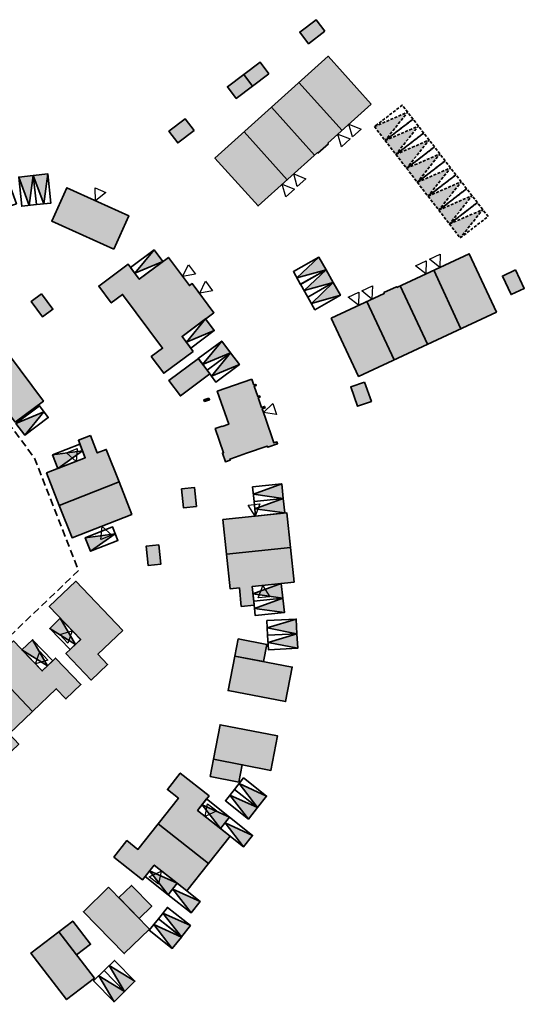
# Model space of a CAD drawing. Header units: metres. Extents: x 104382 to 104758, y 428006 to 428418.
# Tile 4 of 7: x 104672 to 104758, y 428040 to 428208. Entities that reach past the tile are written whole.
import ezdxf

# ---------------------------------------------------------------- set-up
doc = ezdxf.new("R2010")
doc.units = ezdxf.units.M
doc.linetypes.add('DASHED', pattern=[0.75, 0.5, -0.25])
doc.linetypes.add('DASHED2', pattern=[0.375, 0.25, -0.125])
for name, color, linetype, lineweight in [('grens 1m1 (openbaar gebied)', 200, 'DASHED2', 35), ('N-WE-OG-BEBOUWING-G_BPD', 121, 'Continuous', 35), ('N-WE-OG-BEBOUWING-G_GEMEENTE', 7, 'Continuous', 35), ('N-WE-OG-BEBOUWING-G_WONENALACARTE', 7, 'Continuous', 35), ('N-WE-VH-VERHARDING-G_PARKEREN-EIGENTERREIN', 6, 'Continuous', 35), ('N2-WE-VH-VERHARDING-G', 252, 'DASHED', 35)]:
    doc.layers.add(name, color=color, linetype=linetype, lineweight=lineweight)
doc.layers.add('N-WE-VH-VERHARDING-A_PARKEREN-EIGENTERREIN', color=7, linetype='Continuous', lineweight=35, true_color=0xa2bfc8)
doc.layers.add('N-WE-VH-VERHARDING-AP_BEBOUWING', color=7, linetype='Continuous', true_color=0xcfcfcf)
doc.layers.add('voordeur', color=10, linetype='Continuous')

# ---------------------------------------------------------------- blocks, each defined once
blk = doc.blocks.new('*U277')
at = {"layer": 'N-WE-VH-VERHARDING-A_PARKEREN-EIGENTERREIN'}
h = blk.add_hatch(color=256, dxfattribs=at)
h.dxf.hatch_style = 1
h.paths.add_polyline_path([(2.92, -4.06), (1.01, 0.73), (-1.01, -0.73)])
at = {"ltscale": 0.2}
blk.add_lwpolyline([(1.01, 0.73), (3.94, -3.33), (1.91, -4.79), (-1.01, -0.73), (1.01, 0.73), (2.92, -4.06), (-1.01, -0.73)], dxfattribs=at)
blk = doc.blocks.new('*U288')
at = {"layer": 'N-WE-VH-VERHARDING-A_PARKEREN-EIGENTERREIN'}
h = blk.add_hatch(color=256, dxfattribs=at)
h.dxf.hatch_style = 1
h.paths.add_polyline_path([(2.92, -4.06), (1.01, 0.73), (-1.01, -0.73)])
at = {"ltscale": 0.2}
blk.add_lwpolyline([(1.01, 0.73), (3.94, -3.33), (1.91, -4.79), (-1.01, -0.73), (1.01, 0.73), (2.92, -4.06), (-1.01, -0.73)], dxfattribs=at)
blk = doc.blocks.new('*U289')
at = {"layer": 'N-WE-VH-VERHARDING-A_PARKEREN-EIGENTERREIN'}
h = blk.add_hatch(color=256, dxfattribs=at)
h.dxf.hatch_style = 1
h.paths.add_polyline_path([(2.92, -4.06), (1.01, 0.73), (-1.01, -0.73)])
at = {"ltscale": 0.2}
blk.add_lwpolyline([(1.01, 0.73), (3.94, -3.33), (1.91, -4.79), (-1.01, -0.73), (1.01, 0.73), (2.92, -4.06), (-1.01, -0.73)], dxfattribs=at)
blk = doc.blocks.new('*U290')
at = {"layer": 'N-WE-VH-VERHARDING-A_PARKEREN-EIGENTERREIN'}
h = blk.add_hatch(color=256, dxfattribs=at)
h.dxf.hatch_style = 1
h.paths.add_polyline_path([(2.92, -4.06), (1.01, 0.73), (-1.01, -0.73)])
at = {"ltscale": 0.2}
blk.add_lwpolyline([(1.01, 0.73), (3.94, -3.33), (1.91, -4.79), (-1.01, -0.73), (1.01, 0.73), (2.92, -4.06), (-1.01, -0.73)], dxfattribs=at)
blk = doc.blocks.new('*U291')
at = {"layer": 'N-WE-VH-VERHARDING-A_PARKEREN-EIGENTERREIN'}
h = blk.add_hatch(color=256, dxfattribs=at)
h.dxf.hatch_style = 1
h.paths.add_polyline_path([(2.92, -4.06), (1.01, 0.73), (-1.01, -0.73)])
at = {"ltscale": 0.2}
blk.add_lwpolyline([(1.01, 0.73), (3.94, -3.33), (1.91, -4.79), (-1.01, -0.73), (1.01, 0.73), (2.92, -4.06), (-1.01, -0.73)], dxfattribs=at)
blk = doc.blocks.new('*U292')
at = {"layer": 'N-WE-VH-VERHARDING-A_PARKEREN-EIGENTERREIN'}
h = blk.add_hatch(color=256, dxfattribs=at)
h.dxf.hatch_style = 1
h.paths.add_polyline_path([(2.92, -4.06), (1.01, 0.73), (-1.01, -0.73)])
at = {"ltscale": 0.2}
blk.add_lwpolyline([(1.01, 0.73), (3.94, -3.33), (1.91, -4.79), (-1.01, -0.73), (1.01, 0.73), (2.92, -4.06), (-1.01, -0.73)], dxfattribs=at)
blk = doc.blocks.new('*U195')
at = {"layer": 'N-WE-VH-VERHARDING-A_PARKEREN-EIGENTERREIN'}
h = blk.add_hatch(color=256, dxfattribs=at)
h.dxf.hatch_style = 1
h.paths.add_polyline_path([(2.92, -4.06), (1.01, 0.73), (-1.01, -0.73)])
at = {"ltscale": 0.2}
blk.add_lwpolyline([(1.01, 0.73), (3.94, -3.33), (1.91, -4.79), (-1.01, -0.73), (1.01, 0.73), (2.92, -4.06), (-1.01, -0.73)], dxfattribs=at)
blk = doc.blocks.new('*U196')
at = {"layer": 'N-WE-VH-VERHARDING-A_PARKEREN-EIGENTERREIN'}
h = blk.add_hatch(color=256, dxfattribs=at)
h.dxf.hatch_style = 1
h.paths.add_polyline_path([(2.92, -4.06), (1.01, 0.73), (-1.01, -0.73)])
at = {"ltscale": 0.2}
blk.add_lwpolyline([(1.01, 0.73), (3.94, -3.33), (1.91, -4.79), (-1.01, -0.73), (1.01, 0.73), (2.92, -4.06), (-1.01, -0.73)], dxfattribs=at)
blk = doc.blocks.new('*U197')
at = {"layer": 'N-WE-VH-VERHARDING-A_PARKEREN-EIGENTERREIN'}
h = blk.add_hatch(color=256, dxfattribs=at)
h.dxf.hatch_style = 1
h.paths.add_polyline_path([(2.92, -4.06), (1.01, 0.73), (-1.01, -0.73)])
at = {"ltscale": 0.2}
blk.add_lwpolyline([(1.01, 0.73), (3.94, -3.33), (1.91, -4.79), (-1.01, -0.73), (1.01, 0.73), (2.92, -4.06), (-1.01, -0.73)], dxfattribs=at)
blk = doc.blocks.new('*U198')
at = {"layer": 'N-WE-VH-VERHARDING-A_PARKEREN-EIGENTERREIN'}
h = blk.add_hatch(color=256, dxfattribs=at)
h.dxf.hatch_style = 1
h.paths.add_polyline_path([(2.92, -4.06), (1.01, 0.73), (-1.01, -0.73)])
at = {"ltscale": 0.2}
blk.add_lwpolyline([(1.01, 0.73), (3.94, -3.33), (1.91, -4.79), (-1.01, -0.73), (1.01, 0.73), (2.92, -4.06), (-1.01, -0.73)], dxfattribs=at)
blk = doc.blocks.new('*U199')
at = {"layer": 'N-WE-VH-VERHARDING-A_PARKEREN-EIGENTERREIN'}
h = blk.add_hatch(color=256, dxfattribs=at)
h.dxf.hatch_style = 1
h.paths.add_polyline_path([(2.92, -4.06), (1.01, 0.73), (-1.01, -0.73)])
at = {"ltscale": 0.2}
blk.add_lwpolyline([(1.01, 0.73), (3.94, -3.33), (1.91, -4.79), (-1.01, -0.73), (1.01, 0.73), (2.92, -4.06), (-1.01, -0.73)], dxfattribs=at)
blk = doc.blocks.new('*U200')
at = {"layer": 'N-WE-VH-VERHARDING-A_PARKEREN-EIGENTERREIN'}
h = blk.add_hatch(color=256, dxfattribs=at)
h.dxf.hatch_style = 1
h.paths.add_polyline_path([(2.92, -4.06), (1.01, 0.73), (-1.01, -0.73)])
at = {"ltscale": 0.2}
blk.add_lwpolyline([(1.01, 0.73), (3.94, -3.33), (1.91, -4.79), (-1.01, -0.73), (1.01, 0.73), (2.92, -4.06), (-1.01, -0.73)], dxfattribs=at)
blk = doc.blocks.new('*U201')
at = {"layer": 'N-WE-VH-VERHARDING-A_PARKEREN-EIGENTERREIN'}
h = blk.add_hatch(color=256, dxfattribs=at)
h.dxf.hatch_style = 1
h.paths.add_polyline_path([(2.92, -4.06), (1.01, 0.73), (-1.01, -0.73)])
at = {"ltscale": 0.2}
blk.add_lwpolyline([(1.01, 0.73), (3.94, -3.33), (1.91, -4.79), (-1.01, -0.73), (1.01, 0.73), (2.92, -4.06), (-1.01, -0.73)], dxfattribs=at)
blk = doc.blocks.new('*U202')
at = {"layer": 'N-WE-VH-VERHARDING-A_PARKEREN-EIGENTERREIN'}
h = blk.add_hatch(color=256, dxfattribs=at)
h.dxf.hatch_style = 1
h.paths.add_polyline_path([(2.92, -4.06), (1.01, 0.73), (-1.01, -0.73)])
at = {"ltscale": 0.2}
blk.add_lwpolyline([(1.01, 0.73), (3.94, -3.33), (1.91, -4.79), (-1.01, -0.73), (1.01, 0.73), (2.92, -4.06), (-1.01, -0.73)], dxfattribs=at)
blk = doc.blocks.new('*U203')
at = {"layer": 'N-WE-VH-VERHARDING-A_PARKEREN-EIGENTERREIN'}
h = blk.add_hatch(color=256, dxfattribs=at)
h.dxf.hatch_style = 1
h.paths.add_polyline_path([(2.92, -4.06), (1.01, 0.73), (-1.01, -0.73)])
at = {"ltscale": 0.2}
blk.add_lwpolyline([(1.01, 0.73), (3.94, -3.33), (1.91, -4.79), (-1.01, -0.73), (1.01, 0.73), (2.92, -4.06), (-1.01, -0.73)], dxfattribs=at)
blk = doc.blocks.new('*U204')
at = {"layer": 'N-WE-VH-VERHARDING-A_PARKEREN-EIGENTERREIN'}
h = blk.add_hatch(color=256, dxfattribs=at)
h.dxf.hatch_style = 1
h.paths.add_polyline_path([(2.92, -4.06), (1.01, 0.73), (-1.01, -0.73)])
at = {"ltscale": 0.2}
blk.add_lwpolyline([(1.01, 0.73), (3.94, -3.33), (1.91, -4.79), (-1.01, -0.73), (1.01, 0.73), (2.92, -4.06), (-1.01, -0.73)], dxfattribs=at)
blk = doc.blocks.new('*U205')
at = {"layer": 'N-WE-VH-VERHARDING-A_PARKEREN-EIGENTERREIN'}
h = blk.add_hatch(color=256, dxfattribs=at)
h.dxf.hatch_style = 1
h.paths.add_polyline_path([(2.92, -4.06), (1.01, 0.73), (-1.01, -0.73)])
at = {"ltscale": 0.2}
blk.add_lwpolyline([(1.01, 0.73), (3.94, -3.33), (1.91, -4.79), (-1.01, -0.73), (1.01, 0.73), (2.92, -4.06), (-1.01, -0.73)], dxfattribs=at)
blk = doc.blocks.new('*U206')
at = {"layer": 'N-WE-VH-VERHARDING-A_PARKEREN-EIGENTERREIN'}
h = blk.add_hatch(color=256, dxfattribs=at)
h.dxf.hatch_style = 1
h.paths.add_polyline_path([(2.92, -4.06), (1.01, 0.73), (-1.01, -0.73)])
at = {"ltscale": 0.2}
blk.add_lwpolyline([(1.01, 0.73), (3.94, -3.33), (1.91, -4.79), (-1.01, -0.73), (1.01, 0.73), (2.92, -4.06), (-1.01, -0.73)], dxfattribs=at)
blk = doc.blocks.new('*U207')
at = {"layer": 'N-WE-VH-VERHARDING-A_PARKEREN-EIGENTERREIN'}
h = blk.add_hatch(color=256, dxfattribs=at)
h.dxf.hatch_style = 1
h.paths.add_polyline_path([(2.92, -4.06), (1.01, 0.73), (-1.01, -0.73)])
at = {"ltscale": 0.2}
blk.add_lwpolyline([(1.01, 0.73), (3.94, -3.33), (1.91, -4.79), (-1.01, -0.73), (1.01, 0.73), (2.92, -4.06), (-1.01, -0.73)], dxfattribs=at)
blk = doc.blocks.new('*U208')
at = {"layer": 'N-WE-VH-VERHARDING-A_PARKEREN-EIGENTERREIN'}
h = blk.add_hatch(color=256, dxfattribs=at)
h.dxf.hatch_style = 1
h.paths.add_polyline_path([(2.92, -4.06), (1.01, 0.73), (-1.01, -0.73)])
at = {"ltscale": 0.2}
blk.add_lwpolyline([(1.01, 0.73), (3.94, -3.33), (1.91, -4.79), (-1.01, -0.73), (1.01, 0.73), (2.92, -4.06), (-1.01, -0.73)], dxfattribs=at)
blk = doc.blocks.new('*U210')
at = {"layer": 'N-WE-VH-VERHARDING-A_PARKEREN-EIGENTERREIN'}
h = blk.add_hatch(color=256, dxfattribs=at)
h.dxf.hatch_style = 1
h.paths.add_polyline_path([(2.92, -4.06), (1.01, 0.73), (-1.01, -0.73)])
at = {"ltscale": 0.2}
blk.add_lwpolyline([(1.01, 0.73), (3.94, -3.33), (1.91, -4.79), (-1.01, -0.73), (1.01, 0.73), (2.92, -4.06), (-1.01, -0.73)], dxfattribs=at)
blk = doc.blocks.new('*U150')
at = {"layer": 'N-WE-VH-VERHARDING-A_PARKEREN-EIGENTERREIN'}
h = blk.add_hatch(color=256, dxfattribs=at)
h.dxf.hatch_style = 1
h.paths.add_polyline_path([(2.92, -4.06), (1.01, 0.73), (-1.01, -0.73)])
at = {"ltscale": 0.2}
blk.add_lwpolyline([(1.01, 0.73), (3.94, -3.33), (1.91, -4.79), (-1.01, -0.73), (1.01, 0.73), (2.92, -4.06), (-1.01, -0.73)], dxfattribs=at)
blk = doc.blocks.new('*U151')
at = {"layer": 'N-WE-VH-VERHARDING-A_PARKEREN-EIGENTERREIN'}
h = blk.add_hatch(color=256, dxfattribs=at)
h.dxf.hatch_style = 1
h.paths.add_polyline_path([(2.92, -4.06), (1.01, 0.73), (-1.01, -0.73)])
at = {"ltscale": 0.2}
blk.add_lwpolyline([(1.01, 0.73), (3.94, -3.33), (1.91, -4.79), (-1.01, -0.73), (1.01, 0.73), (2.92, -4.06), (-1.01, -0.73)], dxfattribs=at)
blk = doc.blocks.new('*U152')
at = {"layer": 'N-WE-VH-VERHARDING-A_PARKEREN-EIGENTERREIN'}
h = blk.add_hatch(color=256, dxfattribs=at)
h.dxf.hatch_style = 1
h.paths.add_polyline_path([(2.92, -4.06), (1.01, 0.73), (-1.01, -0.73)])
at = {"ltscale": 0.2}
blk.add_lwpolyline([(1.01, 0.73), (3.94, -3.33), (1.91, -4.79), (-1.01, -0.73), (1.01, 0.73), (2.92, -4.06), (-1.01, -0.73)], dxfattribs=at)
blk = doc.blocks.new('*U153')
at = {"layer": 'N-WE-VH-VERHARDING-A_PARKEREN-EIGENTERREIN'}
h = blk.add_hatch(color=256, dxfattribs=at)
h.dxf.hatch_style = 1
h.paths.add_polyline_path([(2.92, -4.06), (1.01, 0.73), (-1.01, -0.73)])
at = {"ltscale": 0.2}
blk.add_lwpolyline([(1.01, 0.73), (3.94, -3.33), (1.91, -4.79), (-1.01, -0.73), (1.01, 0.73), (2.92, -4.06), (-1.01, -0.73)], dxfattribs=at)
blk = doc.blocks.new('*U129')
at = {"layer": 'N-WE-VH-VERHARDING-A_PARKEREN-EIGENTERREIN'}
h = blk.add_hatch(color=256, dxfattribs=at)
h.dxf.hatch_style = 1
h.paths.add_polyline_path([(2.92, -4.06), (1.01, 0.73), (-1.01, -0.73)])
at = {"ltscale": 0.2}
blk.add_lwpolyline([(1.01, 0.73), (3.94, -3.33), (1.91, -4.79), (-1.01, -0.73), (1.01, 0.73), (2.92, -4.06), (-1.01, -0.73)], dxfattribs=at)
blk = doc.blocks.new('*U134')
at = {"layer": 'N-WE-VH-VERHARDING-A_PARKEREN-EIGENTERREIN'}
h = blk.add_hatch(color=256, dxfattribs=at)
h.dxf.hatch_style = 1
h.paths.add_polyline_path([(2.92, -4.06), (1.01, 0.73), (-1.01, -0.73)])
at = {"ltscale": 0.2}
blk.add_lwpolyline([(1.01, 0.73), (3.94, -3.33), (1.91, -4.79), (-1.01, -0.73), (1.01, 0.73), (2.92, -4.06), (-1.01, -0.73)], dxfattribs=at)
blk = doc.blocks.new('*U135')
at = {"layer": 'N-WE-VH-VERHARDING-A_PARKEREN-EIGENTERREIN'}
h = blk.add_hatch(color=256, dxfattribs=at)
h.dxf.hatch_style = 1
h.paths.add_polyline_path([(2.92, -4.06), (1.01, 0.73), (-1.01, -0.73)])
at = {"ltscale": 0.2}
blk.add_lwpolyline([(1.01, 0.73), (3.94, -3.33), (1.91, -4.79), (-1.01, -0.73), (1.01, 0.73), (2.92, -4.06), (-1.01, -0.73)], dxfattribs=at)
blk = doc.blocks.new('*U136')
at = {"layer": 'N-WE-VH-VERHARDING-A_PARKEREN-EIGENTERREIN'}
h = blk.add_hatch(color=256, dxfattribs=at)
h.dxf.hatch_style = 1
h.paths.add_polyline_path([(2.92, -4.06), (1.01, 0.73), (-1.01, -0.73)])
at = {"ltscale": 0.2}
blk.add_lwpolyline([(1.01, 0.73), (3.94, -3.33), (1.91, -4.79), (-1.01, -0.73), (1.01, 0.73), (2.92, -4.06), (-1.01, -0.73)], dxfattribs=at)
blk = doc.blocks.new('p-voordeur')
at = {"layer": 'voordeur', "flags": 128}
blk.add_lwpolyline([(-2000, 1000), (0, 0), (-2000, -1000), (-2000, 1000)], dxfattribs=at)

msp = doc.modelspace()

# ---------------------------------------------------------------- hatches: boundary and pattern name
at = {"layer": 'N-WE-VH-VERHARDING-A_PARKEREN-EIGENTERREIN'}
h = msp.add_hatch(color=256, dxfattribs=at)
h.dxf.hatch_style = 1
h.paths.add_polyline_path([(104738.58, 428192.25), (104732.92, 428189.78), (104732.91, 428189.78), (104734.74, 428187.4)])
h = msp.add_hatch(color=256, dxfattribs=at)
h.dxf.hatch_style = 1
h.paths.add_polyline_path([(104740.41, 428189.87), (104734.75, 428187.41), (104734.74, 428187.4), (104736.57, 428185.02)])
h = msp.add_hatch(color=256, dxfattribs=at)
h.dxf.hatch_style = 1
h.paths.add_polyline_path([(104742.24, 428187.5), (104736.58, 428185.03), (104736.57, 428185.02), (104738.4, 428182.65)])
h = msp.add_hatch(color=256, dxfattribs=at)
h.dxf.hatch_style = 1
h.paths.add_polyline_path([(104744.07, 428185.12), (104738.41, 428182.65), (104738.4, 428182.65), (104740.23, 428180.27)])
h = msp.add_hatch(color=256, dxfattribs=at)
h.dxf.hatch_style = 1
h.paths.add_polyline_path([(104745.9, 428182.74), (104740.24, 428180.27), (104740.23, 428180.27), (104742.06, 428177.89)])
h = msp.add_hatch(color=256, dxfattribs=at)
h.dxf.hatch_style = 1
h.paths.add_polyline_path([(104747.73, 428180.36), (104742.07, 428177.9), (104742.06, 428177.89), (104743.89, 428175.51)])
h = msp.add_hatch(color=256, dxfattribs=at)
h.dxf.hatch_style = 1
h.paths.add_polyline_path([(104749.56, 428177.99), (104743.9, 428175.52), (104743.89, 428175.51), (104745.72, 428173.14)])
h = msp.add_hatch(color=256, dxfattribs=at)
h.dxf.hatch_style = 1
h.paths.add_polyline_path([(104751.39, 428175.61), (104745.73, 428173.14), (104745.72, 428173.14), (104747.55, 428170.76)])
at = {"layer": 'N-WE-VH-VERHARDING-AP_BEBOUWING'}
h = msp.add_hatch(color=256, dxfattribs=at)
h.dxf.hatch_style = 1
h.paths.add_polyline_path([(104732.36, 428193.62), (104725, 428201.79), (104705.7, 428184.42), (104713.06, 428176.24), (104723.18, 428185.35), (104723.27, 428185.25), (104725.05, 428186.85), (104724.96, 428186.95)])
h.paths.add_polyline_path([(104724.45, 428206.06), (104721.66, 428203.95), (104720.16, 428205.93), (104722.94, 428208.04)])
h.paths.add_polyline_path([(104714.9, 428198.81), (104712.12, 428196.7), (104710.61, 428198.69), (104713.39, 428200.8)], flags=17)
h.paths.add_polyline_path([(104712.11, 428196.7), (104709.33, 428194.59), (104707.82, 428196.58), (104710.61, 428198.69)], flags=17)
h.paths.add_polyline_path([(104702.12, 428189.12), (104699.34, 428187.01), (104697.83, 428189), (104700.62, 428191.11)])
h = msp.add_hatch(color=256, dxfattribs=at)
h.dxf.hatch_style = 1
h.paths.add_polyline_path([(104688.42, 428168.87), (104690.99, 428174.56), (104680.41, 428179.34), (104677.84, 428173.65)])
h = msp.add_hatch(color=256, dxfattribs=at)
h.dxf.hatch_style = 1
h.paths.add_polyline_path([(104701.98, 428151.39), (104696.96, 428147.65), (104694.83, 428150.51), (104696.75, 428151.94), (104689.92, 428161.11), (104688, 428159.68), (104685.87, 428162.54), (104690.89, 428166.28), (104692.79, 428163.73), (104697.76, 428167.43), (104701.35, 428162.62), (104701.83, 428162.98), (104705.53, 428158), (104700.08, 428153.94)])
h = msp.add_hatch(color=256, dxfattribs=at)
h.dxf.hatch_style = 1
h.paths.add_polyline_path([(104725.55, 428157.09), (104730.21, 428147.13), (104753.74, 428158.1), (104749.09, 428168.07), (104736.75, 428162.32), (104736.69, 428162.44), (104734.52, 428161.43), (104734.58, 428161.3)])
h.paths.add_polyline_path([(104757.01, 428165.32), (104754.75, 428164.26), (104756.22, 428161.1), (104758.48, 428162.15)])
h.paths.add_polyline_path([(104731.23, 428146.16), (104732.39, 428142.86), (104730.04, 428142.03), (104728.87, 428145.33)])
h = msp.add_hatch(color=256, dxfattribs=at)
h.dxf.hatch_style = 1
h.paths.add_polyline_path([(104676.08, 428161.22), (104674.32, 428159.9), (104676.28, 428157.27), (104678.05, 428158.58)])
h = msp.add_hatch(color=256, dxfattribs=at)
h.dxf.hatch_style = 1
h.paths.add_polyline_path([(104671.6, 428139.29), (104676.42, 428142.87), (104670.46, 428150.9), (104665.64, 428147.32)])
h = msp.add_hatch(color=256, dxfattribs=at)
h.dxf.hatch_style = 1
h.paths.add_polyline_path([(104702.86, 428150.17), (104697.84, 428146.43), (104699.8, 428143.8), (104704.82, 428147.54)])
h = msp.add_hatch(color=256, dxfattribs=at)
h.dxf.hatch_style = 1
h.paths.add_polyline_path([(104708.04, 428138.95), (104706.93, 428138.57), (104706.92, 428138.61), (104705.74, 428138.2), (104707.16, 428134.09), (104706.96, 428134.03), (104707.48, 428132.54), (104708.31, 428132.83), (104708.25, 428132.99), (104709.22, 428133.32), (104711.08, 428134), (104714.63, 428135.22), (104714.7, 428135.03), (104716.37, 428135.61), (104716.26, 428135.92), (104715.76, 428135.75), (104714.24, 428140.13), (104713.75, 428141.56), (104714.25, 428141.74), (104714.17, 428141.98), (104713.66, 428141.81), (104713.08, 428143.49), (104713.4, 428143.6), (104713.33, 428143.79), (104713.02, 428143.68), (104712.41, 428145.44), (104712.73, 428145.55), (104712.66, 428145.74), (104712.35, 428145.63), (104712, 428146.63), (104706.09, 428144.59)])
h = msp.add_hatch(color=256, dxfattribs=at)
h.dxf.hatch_style = 1
h.paths.add_polyline_path([(104704.77, 428143.14), (104704.67, 428143.43), (104703.82, 428143.13), (104703.92, 428142.84)])
h = msp.add_hatch(color=256, dxfattribs=at)
h.dxf.hatch_style = 1
h.paths.add_polyline_path([(104689.33, 428129.11), (104679.13, 428125.09), (104681.32, 428119.55), (104691.51, 428123.56)])
h.paths.add_polyline_path([(104687.15, 428134.65), (104685.61, 428134.04), (104684.44, 428137), (104682.39, 428136.2), (104683.56, 428133.23), (104676.95, 428130.63), (104679.13, 428125.09), (104689.33, 428129.11)])
h = msp.add_hatch(color=256, dxfattribs=at)
h.dxf.hatch_style = 1
h.paths.add_polyline_path([(104702.18, 428128.17), (104700, 428127.94), (104700.34, 428124.67), (104702.53, 428124.9)])
h = msp.add_hatch(color=256, dxfattribs=at)
h.dxf.hatch_style = 1
h.paths.add_polyline_path([(104717.96, 428123.82), (104707.06, 428122.68), (104707.68, 428116.75), (104718.58, 428117.9)])
h = msp.add_hatch(color=256, dxfattribs=at)
h.dxf.hatch_style = 1
h.paths.add_polyline_path([(104696.12, 428118.34), (104693.93, 428118.11), (104694.28, 428114.84), (104696.46, 428115.07)])
h = msp.add_hatch(color=256, dxfattribs=at)
h.dxf.hatch_style = 1
h.paths.add_polyline_path([(104718.58, 428117.9), (104707.68, 428116.75), (104708.3, 428110.83), (104709.86, 428110.99), (104710.19, 428107.83), (104712.38, 428108.06), (104712.04, 428111.22), (104719.2, 428111.98)])
h = msp.add_hatch(color=256, dxfattribs=at)
h.dxf.hatch_style = 1
h.paths.add_polyline_path([(104681.93, 428112.12), (104677.42, 428107.8), (104682.78, 428102.2), (104680.25, 428099.78), (104684.58, 428095.26), (104687.38, 428097.94), (104685.72, 428099.68), (104689.96, 428103.73)])
h.paths.add_polyline_path([(104678.5, 428099.02), (104676.21, 428096.82), (104671.29, 428101.95), (104666.99, 428097.83), (104674.58, 428089.91), (104678.6, 428093.76), (104680.26, 428092.03), (104682.83, 428094.5)])
h.paths.add_polyline_path([(104666.99, 428097.83), (104662.69, 428093.71), (104667.6, 428088.58), (104665.31, 428086.38), (104669.64, 428081.86), (104672.21, 428084.33), (104670.55, 428086.06), (104674.58, 428089.91)])
h = msp.add_hatch(color=256, dxfattribs=at)
h.dxf.hatch_style = 1
h.paths.add_polyline_path([(104709.64, 428102.29), (104709.07, 428099.35), (104713.98, 428098.4), (104714.55, 428101.35)])
h = msp.add_hatch(color=256, dxfattribs=at)
h.dxf.hatch_style = 1
h.paths.add_polyline_path([(104709.07, 428099.35), (104707.94, 428093.45), (104717.76, 428091.57), (104718.89, 428097.46)])
h = msp.add_hatch(color=256, dxfattribs=at)
h.dxf.hatch_style = 1
h.paths.add_polyline_path([(104705.43, 428081.72), (104706.56, 428087.61), (104716.39, 428085.72), (104715.25, 428079.83)])
h = msp.add_hatch(color=256, dxfattribs=at)
h.dxf.hatch_style = 1
h.paths.add_polyline_path([(104704.87, 428078.77), (104705.43, 428081.72), (104710.34, 428080.78), (104709.78, 428077.83)])
h = msp.add_hatch(color=256, dxfattribs=at)
h.dxf.hatch_style = 1
h.paths.add_polyline_path([(104702.72, 428072.98), (104704.69, 428075.47), (104699.78, 428079.36), (104697.57, 428076.56), (104699.45, 428075.07), (104696, 428070.7), (104704.59, 428063.9), (104708.29, 428068.57)])
h.paths.add_polyline_path([(104696, 428070.7), (104692.54, 428066.34), (104690.66, 428067.83), (104688.45, 428065.03), (104693.35, 428061.15), (104695.33, 428063.64), (104700.9, 428059.23), (104704.59, 428063.9)])
h = msp.add_hatch(color=256, dxfattribs=at)
h.dxf.hatch_style = 1
h.paths.add_polyline_path([(104687.53, 428059.88), (104683.24, 428055.69), (104690.23, 428048.53), (104694.52, 428052.73)])
h = msp.add_hatch(color=256, dxfattribs=at)
h.dxf.hatch_style = 1
h.paths.add_polyline_path([(104692.77, 428054.51), (104694.92, 428056.61), (104691.43, 428060.19), (104689.28, 428058.09)])
h = msp.add_hatch(color=256, dxfattribs=at)
h.dxf.hatch_style = 1
h.paths.add_polyline_path([(104682.09, 428048.3), (104684.47, 428050.13), (104681.43, 428054.09), (104679.05, 428052.27)])
h = msp.add_hatch(color=256, dxfattribs=at)
h.dxf.hatch_style = 1
h.paths.add_polyline_path([(104679.05, 428052.27), (104674.29, 428048.61), (104680.38, 428040.68), (104685.13, 428044.34)])

# ---------------------------------------------------------------- linework, layer by layer
at = {"layer": 'grens 1m1 (openbaar gebied)', "ltscale": 5, "flags": 128}
msp.add_lwpolyline([(104664.82, 428146.71), (104674.85, 428133.24), (104682.43, 428113.99), (104651, 428083.9), (104651.69, 428083.18)], dxfattribs=at)
at = {"layer": 'N-WE-OG-BEBOUWING-G_BPD', "flags": 128}
for points in [[(104688.42, 428168.87), (104690.99, 428174.56), (104680.41, 428179.34), (104677.84, 428173.65)], [(104701.98, 428151.39), (104696.96, 428147.65), (104694.83, 428150.51), (104696.75, 428151.94), (104689.92, 428161.11), (104688, 428159.68), (104685.87, 428162.54), (104690.89, 428166.28), (104692.79, 428163.73), (104697.76, 428167.43), (104701.35, 428162.62), (104701.83, 428162.98), (104705.53, 428158), (104700.08, 428153.94)], [(104676.08, 428161.22), (104678.05, 428158.58), (104676.28, 428157.27), (104674.32, 428159.9)], [(104702.86, 428150.17), (104697.84, 428146.43), (104699.8, 428143.8), (104704.82, 428147.54)], [(104712, 428146.63), (104706.09, 428144.59), (104708.04, 428138.95), (104706.93, 428138.57), (104706.92, 428138.61), (104705.74, 428138.2), (104707.16, 428134.09), (104706.96, 428134.03), (104707.48, 428132.54), (104708.31, 428132.83), (104708.25, 428132.99), (104709.22, 428133.32), (104711.08, 428134), (104714.63, 428135.22), (104714.7, 428135.03), (104716.37, 428135.61), (104716.26, 428135.92), (104715.76, 428135.75), (104714.24, 428140.13), (104713.75, 428141.56), (104714.25, 428141.74), (104714.17, 428141.98), (104713.66, 428141.81), (104713.08, 428143.49), (104713.4, 428143.6), (104713.33, 428143.79), (104713.02, 428143.68), (104712.41, 428145.44), (104712.73, 428145.55), (104712.66, 428145.74), (104712.35, 428145.63)], [(104704.67, 428143.43), (104703.82, 428143.13), (104703.92, 428142.84), (104704.77, 428143.14)], [(104684.44, 428137), (104682.39, 428136.2), (104683.56, 428133.23), (104676.95, 428130.63), (104679.13, 428125.09), (104689.33, 428129.11), (104687.15, 428134.65), (104685.61, 428134.04)], [(104689.33, 428129.11), (104691.51, 428123.56), (104681.32, 428119.55), (104679.13, 428125.09)], [(104700, 428127.94), (104702.18, 428128.17), (104702.53, 428124.9), (104700.34, 428124.67)], [(104707.06, 428122.68), (104708.3, 428110.83), (104709.86, 428110.99), (104710.19, 428107.83), (104712.38, 428108.06), (104712.04, 428111.22), (104719.2, 428111.98), (104717.96, 428123.82)], [(104696.12, 428118.34), (104693.93, 428118.11), (104694.28, 428114.84), (104696.46, 428115.07)], [(104689.96, 428103.73), (104681.93, 428112.12), (104677.42, 428107.8), (104682.78, 428102.2), (104680.25, 428099.78), (104684.58, 428095.26), (104687.38, 428097.94), (104685.72, 428099.68)]]:
    msp.add_lwpolyline(points, close=True, dxfattribs=at)
msp.add_lwpolyline([(104718.58, 428117.9), (104707.68, 428116.75)], dxfattribs=at)
at = {"layer": 'N-WE-OG-BEBOUWING-G_BPD'}
for points in [[(104674.58, 428089.91), (104666.99, 428097.83), (104671.29, 428101.95), (104676.21, 428096.82), (104678.5, 428099.02), (104682.83, 428094.5), (104680.26, 428092.03), (104678.6, 428093.76)], [(104662.69, 428093.71), (104666.99, 428097.83), (104674.58, 428089.91), (104670.55, 428086.06), (104672.21, 428084.33), (104669.64, 428081.86), (104665.31, 428086.38), (104667.6, 428088.58)], [(104708.29, 428068.57), (104704.59, 428063.9), (104696, 428070.7), (104699.45, 428075.07), (104697.57, 428076.56), (104699.78, 428079.36), (104704.69, 428075.47), (104702.72, 428072.98)], [(104696, 428070.7), (104704.59, 428063.9), (104700.9, 428059.23), (104695.33, 428063.64), (104693.35, 428061.15), (104688.45, 428065.03), (104690.66, 428067.83), (104692.54, 428066.34)]]:
    msp.add_lwpolyline(points, close=True, dxfattribs=at)
at = {"layer": 'N-WE-OG-BEBOUWING-G_GEMEENTE', "extrusion": (0, 0, -1), "flags": 128}
for points in [[(-104671.6, 428139.29), (-104676.42, 428142.87), (-104670.46, 428150.9), (-104665.64, 428147.32)], [(-104709.64, 428102.29), (-104709.07, 428099.35), (-104713.98, 428098.4), (-104714.55, 428101.35)], [(-104709.07, 428099.35), (-104707.94, 428093.45), (-104717.76, 428091.57), (-104718.89, 428097.46)], [(-104705.43, 428081.72), (-104706.56, 428087.61), (-104716.39, 428085.72), (-104715.25, 428079.83)], [(-104704.87, 428078.77), (-104705.43, 428081.72), (-104710.34, 428080.78), (-104709.78, 428077.83)], [(-104687.53, 428059.88), (-104683.24, 428055.69), (-104690.23, 428048.53), (-104694.52, 428052.73)], [(-104692.77, 428054.51), (-104694.92, 428056.61), (-104691.43, 428060.19), (-104689.28, 428058.09)], [(-104682.09, 428048.3), (-104684.47, 428050.13), (-104681.43, 428054.09), (-104679.05, 428052.27)], [(-104679.05, 428052.27), (-104674.29, 428048.61), (-104680.38, 428040.68), (-104685.13, 428044.34)]]:
    msp.add_lwpolyline(points, close=True, dxfattribs=at)
at = {"layer": 'N-WE-OG-BEBOUWING-G_WONENALACARTE', "flags": 128}
for points in [[(104724.45, 428206.06), (104721.66, 428203.95), (104720.16, 428205.93), (104722.94, 428208.04)], [(104732.36, 428193.62), (104725, 428201.79), (104705.7, 428184.42), (104713.06, 428176.24), (104723.18, 428185.35), (104723.27, 428185.25), (104725.05, 428186.85), (104724.96, 428186.95)], [(104714.9, 428198.81), (104712.12, 428196.7), (104710.61, 428198.69), (104713.39, 428200.8)], [(104712.11, 428196.7), (104709.33, 428194.59), (104707.82, 428196.58), (104710.61, 428198.69)], [(104702.12, 428189.12), (104699.34, 428187.01), (104697.83, 428189), (104700.62, 428191.11)], [(104725.55, 428157.09), (104730.21, 428147.13), (104753.74, 428158.1), (104749.09, 428168.07), (104736.75, 428162.32), (104736.69, 428162.44), (104734.52, 428161.43), (104734.58, 428161.3)], [(104757.01, 428165.32), (104754.75, 428164.26), (104756.22, 428161.1), (104758.48, 428162.15)], [(104731.23, 428146.16), (104732.39, 428142.86), (104730.04, 428142.03), (104728.87, 428145.33)]]:
    msp.add_lwpolyline(points, close=True, dxfattribs=at)
for points in [[(104727.38, 428189.14), (104720.03, 428197.31)], [(104722.71, 428184.93), (104715.35, 428193.1)], [(104710.68, 428188.9), (104718.04, 428180.72)], [(104747.67, 428155.27), (104743.02, 428165.24)], [(104737.32, 428162.58), (104741.97, 428152.61)], [(104731.62, 428159.92), (104736.27, 428149.96)]]:
    msp.add_lwpolyline(points, dxfattribs=at)
at = {"layer": 'N2-WE-VH-VERHARDING-G', "flags": 128}
for points in [[(104734.74, 428187.4), (104739.5, 428191.06), (104737.67, 428193.44), (104732.91, 428189.78), (104734.74, 428187.4)], [(104732.91, 428189.78), (104738.58, 428192.25), (104734.74, 428187.4)], [(104736.57, 428185.02), (104741.33, 428188.68), (104739.5, 428191.06), (104734.74, 428187.4), (104736.57, 428185.02)], [(104734.74, 428187.4), (104740.41, 428189.87), (104736.57, 428185.03)], [(104738.4, 428182.65), (104743.16, 428186.31), (104741.33, 428188.68), (104736.57, 428185.03), (104738.4, 428182.65)], [(104736.57, 428185.03), (104742.24, 428187.5), (104738.4, 428182.65)], [(104740.23, 428180.27), (104744.99, 428183.93), (104743.16, 428186.31), (104738.4, 428182.65), (104740.23, 428180.27)], [(104738.4, 428182.65), (104744.07, 428185.12), (104740.23, 428180.27)], [(104742.06, 428177.89), (104746.82, 428181.55), (104744.99, 428183.93), (104740.23, 428180.27), (104742.06, 428177.89)], [(104740.23, 428180.27), (104745.9, 428182.74), (104742.06, 428177.89)], [(104743.89, 428175.51), (104748.65, 428179.18), (104746.82, 428181.55), (104742.06, 428177.89), (104743.89, 428175.51)], [(104742.06, 428177.89), (104747.73, 428180.36), (104743.89, 428175.52)], [(104745.72, 428173.14), (104750.48, 428176.8), (104748.65, 428179.18), (104743.89, 428175.52), (104745.72, 428173.14)], [(104743.89, 428175.52), (104749.56, 428177.99), (104745.72, 428173.14)], [(104747.55, 428170.76), (104752.31, 428174.42), (104750.48, 428176.8), (104745.72, 428173.14), (104747.55, 428170.76)], [(104745.72, 428173.14), (104751.39, 428175.61), (104747.55, 428170.76)]]:
    msp.add_lwpolyline(points, dxfattribs=at)

# ---------------------------------------------------------------- block references
at = {"layer": 'N-WE-VH-VERHARDING-G_PARKEREN-EIGENTERREIN', "ltscale": 0.2}
for name, p, rotation in [('*U135', (104673.45, 428181.3), 330.2991596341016), ('*U136', (104675.94, 428181.57), 330.2991596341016), ('*U288', (104668.94, 428180.91), 343.9463497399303), ('*U290', (104696.05, 428167.72), 270.9441740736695), ('*U134', (104724.05, 428166.39), 263.6695345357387), ('*U134', (104725.27, 428164.22), 263.6695345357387), ('*U134', (104726.5, 428162.05), 263.6695345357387), ('*U289', (104704.83, 428155.93), 270.9441740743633), ('*U292', (104707.61, 428152.16), 270.9017286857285), ('*U291', (104709.11, 428150.15), 270.9017286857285), ('*U210', (104672.48, 428138.1), 90.77586636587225), ('*U277', (104678.45, 428132.56), 75.70747660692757), ('*U205', (104717.23, 428127.52), 240.2083222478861), ('*U206', (104717.49, 428125.03), 240.2083222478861), ('*U207', (104684.02, 428118.41), 75.70747660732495), ('*U203', (104717.15, 428110.5), 240.2083222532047), ('*U204', (104717.41, 428108.02), 240.2083222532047), ('*U202', (104719.62, 428104.42), 237.1112053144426), ('*U129', (104678.41, 428104.94), 8.034092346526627), ('*U201', (104719.75, 428101.92), 237.1112053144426), ('*U208', (104673.65, 428101.29), 7.983504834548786), ('*U199', (104713.73, 428074.46), 195.8576517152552), ('*U200', (104712.18, 428072.5), 195.8576517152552), ('*U196', (104707.42, 428070.86), 195.8576470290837), ('*U198', (104711.34, 428067.75), 195.8576470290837), ('*U195', (104698.47, 428059.56), 195.8576517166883), ('*U197', (104702.4, 428056.45), 195.8576517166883), ('*U151', (104700.74, 428052.35), 195.8576517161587), ('*U150', (104699.19, 428050.39), 195.8576517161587), ('*U153', (104691.16, 428042.93), 188.5496328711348), ('*U152', (104689.37, 428041.18), 188.5496328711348)]:
    msp.add_blockref(name, p, dxfattribs=dict(at, rotation=rotation))
at = {"layer": 'voordeur'}
for p, xscale, yscale, zscale, rotation in [((104728.56, 428190.19), 0.0009999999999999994, 0.0009999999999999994, 0.0009999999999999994, 131.9510017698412), ((104726.68, 428188.49), 0.0009999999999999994, 0.0009999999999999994, 0.0009999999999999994, 131.9510017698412), ((104719.15, 428181.71), 0.0009999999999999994, 0.0009999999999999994, 0.0009999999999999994, 131.9510017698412), ((104717.18, 428179.93), 0.0009999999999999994, 0.0009999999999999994, 0.0009999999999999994, 131.9510017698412), ((104685.33, 428177.12), 0.0009999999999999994, 0.0009999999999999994, 0.0009999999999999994, 245.6857763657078), ((104744.08, 428165.74), 0.0009999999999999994, 0.0009999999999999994, 0.0009999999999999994, 294.9577911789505), ((104700.18, 428164.2), 0.0009999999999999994, 0.0009999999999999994, 0.0009999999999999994, 216.7282912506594), ((104741.67, 428164.62), 0.0009999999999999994, 0.0009999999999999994, 0.0009999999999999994, 294.9577911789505), ((104703.09, 428161.36), 0.0009999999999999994, 0.0009999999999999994, 0.0009999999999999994, 216.7282912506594), ((104732.49, 428160.33), 0.0009999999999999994, 0.0009999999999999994, 0.0009999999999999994, 294.9577911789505), ((104730.19, 428159.26), 0.0009999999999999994, 0.0009999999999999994, 0.0009999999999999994, 294.9577911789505), ((104713.99, 428140.94), 0.0009999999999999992, 0.0009999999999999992, 0.0009999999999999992, 198.2120391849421), ((104682.01, 428132.59), 0.0009999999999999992, 0.0009999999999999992, 0.0009999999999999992, 291.4915937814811), ((104712.55, 428123.26), 0.0009999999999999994, 0.0009999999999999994, 0.0009999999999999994, 275.9924394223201), ((104686.44, 428121.48), 0.0009999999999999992, 0.0009999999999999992, 0.0009999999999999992, 111.4915937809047), ((104713.84, 428111.37), 0.0009999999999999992, 0.0009999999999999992, 0.0009999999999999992, 95.9924394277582), ((104681.35, 428103.68), 0.0009999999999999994, 0.0009999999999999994, 0.0009999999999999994, 43.8182095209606), ((104675.06, 428098.01), 0.0009999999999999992, 0.0009999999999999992, 0.0009999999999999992, 223.7676220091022), ((104704, 428071.94), 0.0009999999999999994, 0.0009999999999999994, 0.0009999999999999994, 231.98464336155), ((104696.51, 428062.61), 0.0009999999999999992, 0.0009999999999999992, 0.0009999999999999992, 51.98464336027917)]:
    msp.add_blockref('p-voordeur', p, dxfattribs=dict(at, xscale=xscale, yscale=yscale, zscale=zscale, rotation=rotation))

doc.saveas('drawing.dxf')
